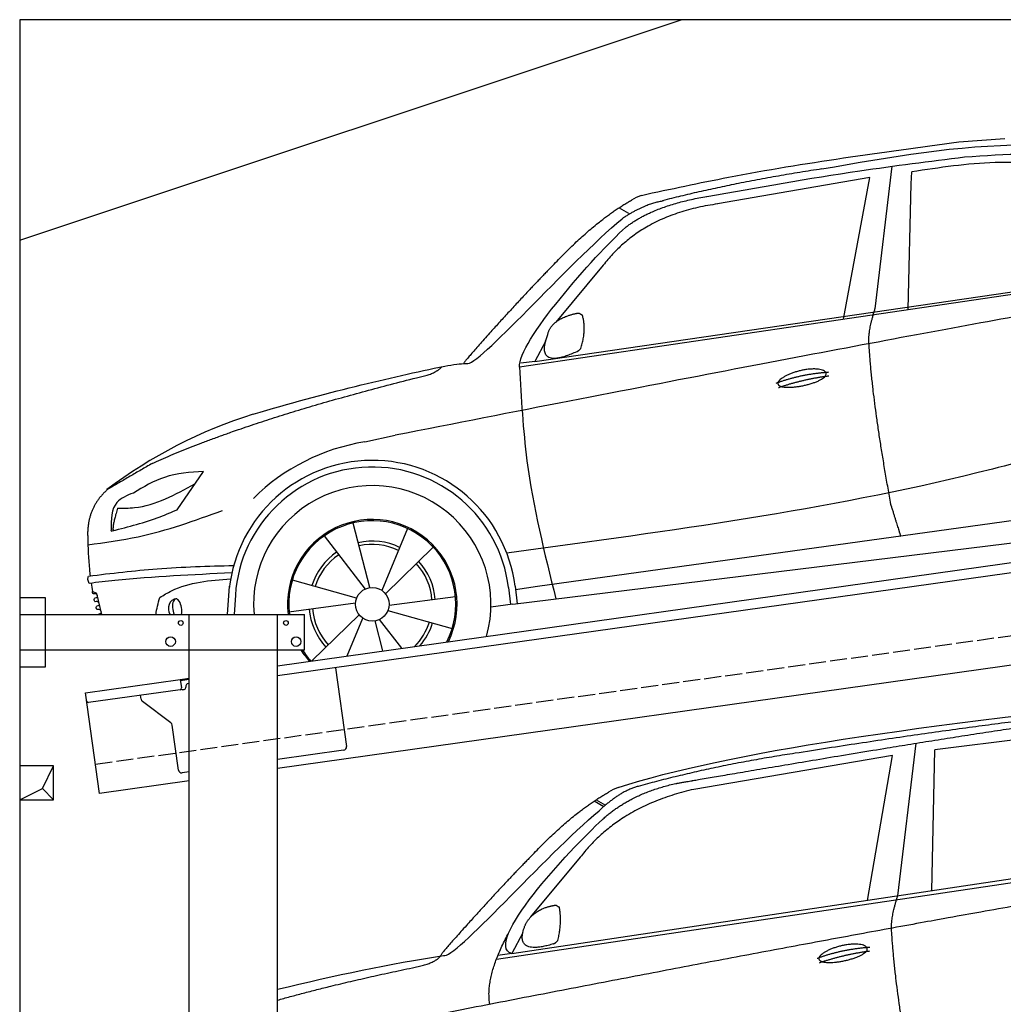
# Model space of a CAD drawing. Extents: x 0 to 5800, y -225 to 4950.
# Tile 2 of 3: x 0 to 2900, y 2047 to 4950. Entities that reach past the tile are written whole.
import ezdxf

# ---------------------------------------------------------------- set-up
doc = ezdxf.new("R2010")
doc.units = 0
doc.header["$LTSCALE"] = 10
doc.header["$MEASUREMENT"] = 0
doc.linetypes.add('GEN3', pattern=[6.25, 5, -1.25])
doc.layers.get('0').update_dxf_attribs({"linetype": 'CONTINUOUS'})
for name, color, linetype in [('3', 6, 'GEN3'), ('BREAKTHROUGH', 1, 'CONTINUOUS'), ('CAR', 1, 'CONTINUOUS'), ('SICHTBARE_KANTEN_DIN_', 7, 'CONTINUOUS')]:
    doc.layers.add(name, color=color, linetype=linetype)
doc.layers.add('AM_0', color=7, linetype='CONTINUOUS', lineweight=30)

# ---------------------------------------------------------------- blocks, each defined once
blk = doc.blocks.new('car_150')
at = {"layer": 'CAR'}
for p, q in [((12096.6, 1708.3), (11989, 1268.4)), ((12852.3, 1684.4), (12150.5, 1682.1)), ((11141, 1657.4), (11166.4, 1638.4)), ((12024, 1680.6), (11430.7, 1652.9)), ((11899, 1265.9), (12024, 1680.6)), ((12090.6, 1271.1), (12150.5, 1682.1)), ((11135.2, 1654.5), (11161.3, 1635)), ((11073.9, 1494.7), (10907.2, 1337.8)), ((10792.4, 1227), (12873.3, 1279.9)), ((10878.7, 1293.9), (10839.1, 1237.2)), ((10839.1, 1237.2), (12874.8, 1292.4)), ((10839.1, 1237.2), (10797.9, 1237.1))]:
    blk.add_line(p, q, dxfattribs=at)
blk.add_arc((11252.1, 1516.2), 174.5, 103.8736, 114.54, dxfattribs=at)
for points, degree in [([(11210.2, 1685.6), (11542.9, 1749.4), (12105.1, 1762), (12930.5, 1747.4)], 3), ([(11740.1, 1722.1), (11497.4, 1715.5), (11268.8, 1681.6)], 2), ([(12704.3, 1733.1), (12355.7, 1743.2), (11740.1, 1722.1)], 2), ([(10930.4, 1515.2), (11065.6, 1627.8), (11179.6, 1674.9)], 2), ([(11268.8, 1681.6), (11213.7, 1673.9), (11145.7, 1624)], 2), ([(11152.7, 1597.4), (11243.5, 1663), (11380.1, 1676.4)], 2), ([(11430.7, 1652.9), (11206.1, 1629.9), (11073.9, 1494.7)], 2), ([(10638.9, 1256.3), (10666.6, 1238), (10970.1, 1510.3), (11145.7, 1624)], 3), ([(10839.1, 1237.2), (10755.1, 1275), (11042.6, 1519.1), (11152.7, 1597.4)], 3), ([(10930.4, 1515.2), (10850.9, 1452.6), (10750.8, 1366.4), (10624.3, 1257.8), (10630.3, 1256.1)], 4), ([(10886.5, 1311.8), (10902.2, 1342.5), (10944.6, 1357.7)], 2), ([(10944.6, 1357.7), (10973.1, 1364.2), (10986, 1363.3)], 2), ([(10978.5, 1259), (10998.5, 1312.5), (10994.7, 1357.3)], 2), ([(10986, 1363.3), (10992.2, 1357.4), (10994.7, 1357.3)], 2), ([(10965.2, 1251), (10843.5, 1229), (10886.5, 1311.8)], 2), ([(10756.8, 1096.7), (10752.3, 1180.2), (10838, 1299.8)], 2), ([(10140.7, 1216.8), (10314.3, 1236.6), (10479.5, 1251.5), (10638.9, 1256.3)], 3), ([(10551.6, 1232.1), (10606.6, 1235.5), (10630, 1255)], 2), ([(10965.2, 1251), (10971.1, 1252.9), (10978.5, 1259)], 2), ([(11959.5, 1175.6), (11961.8, 1206.7), (11989, 1268.4)], 2), ([(10136.8, 1184.9), (10312.9, 1212.3), (10551.6, 1232.1)], 2), ([(12866.3, 1222.8), (11949.2, 1183.9), (10404.4, 1071.4)], 2), ([(11966.3, 684.4), (11947.2, 997.3), (11959.5, 1175.6)], 2), ([(11730.9, 1114.3), (11806, 1132.5), (11889.6, 1128.1)], 2), ([(11736.2, 1100.5), (11810, 1116.4), (11887.9, 1117)], 2)]:
    blk.add_open_spline(points, degree=degree, dxfattribs=at)
for points, degree, knots in [([(11380.1, 1676.4), (11407, 1677.9), (11545.9, 1684.7), (12131.3, 1711.8), (12584.9, 1726.7), (12852.7, 1717.4), (12926.2, 1712.9)], 4, [0.0821318, 0.0821318, 0.0821318, 0.0821318, 0.0821318, 0.258851, 0.508851, 0.6086078, 0.6086078, 0.6086078, 0.6086078, 0.6086078]), ([(11736, 1111.2), (11735, 1119.4), (11755.7, 1136.1), (11838.1, 1157.7), (11931.6, 1126.3), (11845.9, 1093.1), (11761.1, 1092.3), (11737, 1103), (11736, 1111.2)], 5, [0, 0, 0, 0, 0, 0, 0.300106, 0.500106, 0.700106, 1, 1, 1, 1, 1, 1])]:
    blk.add_open_spline(points, degree=degree, knots=knots, dxfattribs=at)
blk = doc.blocks.new('car_150_')
at = {"layer": 'CAR'}
for p, q in [((6993.7, 5277.2), (7129.2, 5288.8)), ((6796.4, 5203.8), (6750.1, 4783)), ((6731.9, 5170.4), (6283.3, 5089.2)), ((6657.9, 4752.4), (6731.9, 5170.4)), ((6853.7, 5152.6), (6855.4, 5188)), ((6848, 4782.8), (6853.7, 5152.6)), ((5993.7, 5075.5), (6021.3, 5060)), ((5748.6, 4619.9), (7887.1, 4949.3)), ((5703.5, 4603.8), (7806, 4931.3)), ((5948.1, 4905.6), (5809.7, 4736.5)), ((5780.5, 4681.2), (5748.6, 4619.9)), ((5748.6, 4619.9), (5707.7, 4614.5)), ((5249.2, 4379.1), (5338.8, 4399.4)), ((4697.5, 4174.8), (4774.2, 4288.5)), ((7646, 4233.7), (5761.2, 3956.2)), ((5689.3, 3904.2), (7721.3, 4169.7)), ((5267.2, 3949.5), (5216.9, 4139.6)), ((5377, 4125.1), (5302.6, 3941.6)), ((5131.5, 4101.3), (5253.2, 3945.1)), ((5313.4, 3931.7), (5452.9, 4070.3)), ((5734.4, 4063.7), (5670.2, 4054.4)), ((4848.5, 3866.9), (4853.3, 3950.1)), ((5228.7, 3918.3), (5038.9, 3969.8)), ((5676.1, 3953), (5682.6, 3903)), ((5695.3, 3956.7), (5702.3, 3904.6)), ((5761.2, 3956.2), (5696.7, 3946.7)), ((4463, 3925.5), (4449.3, 3931.7)), ((4478.1, 3864), (4463, 3925.5)), ((4871, 3924.2), (4867.7, 3867.1)), ((5520.5, 3924.4), (5324.3, 3897.1)), ((5029.4, 3876.7), (5225.5, 3904)), ((5689.3, 3904.2), (5624.9, 3894.7)), ((5693.6, 3903), (5693.4, 3904.4)), ((5236.4, 3869.4), (5098.3, 3732.1)), ((5321.2, 3882.8), (5511, 3831.3)), ((5201.8, 3747.5), (5247.2, 3859.5)), ((5282.7, 3851.6), (5306.1, 3763)), ((5362.6, 3771.4), (5296.6, 3856))]:
    blk.add_line(p, q, dxfattribs=at)
blk.add_circle((5274.9, 3900.5), 49.6, dxfattribs=at)
for centre, radius, start, end in [((6122, 4949.8), 174.5, 111.2882, 121.9546), ((5356.2, 3104.6), 1422.1, 107.8766, 127.519), ((5347.7, 3787.7), 599.5, 99.4563, 135.2463), ((5274.9, 3900.5), 424.2, 7.6054, 174.1435), ((5274.9, 3900.5), 404.6, 7.4461, 176.652), ((5274.9, 3900.5), 350, 344.7595, 185.4081), ((5274.9, 3900.5), 250, 334.2204, 187.3999), ((5274.9, 3900.5), 246.4, 333.6424, 187.5031), ((5274.9, 3900.5), 186.2, 64.7762, 103.2667), ((5274.9, 3900.5), 176.5, 64.6018, 103.1816), ((5274.9, 3900.5), 186.2, 124.7762, 163.2667), ((5274.9, 3900.5), 176.5, 124.6018, 163.1816), ((5274.9, 3900.5), 176.5, 4.6018, 43.1816), ((5274.9, 3900.5), 186.2, 4.7762, 43.2667), ((5274.9, 3900.5), 186.2, 184.7762, 223.2667), ((5274.9, 3900.5), 176.5, 184.6018, 223.1816), ((5274.9, 3900.5), 176.5, 315.6124, 343.1816), ((5274.9, 3900.5), 186.2, 319.3932, 343.2667), ((5274.9, 3900.5), 250, 213.2019, 222.6786), ((5274.9, 3900.5), 246.4, 213.7482, 223.2566), ((5274.9, 3900.5), 350, 217.4387, 217.626)]:
    blk.add_arc(centre, radius, start, end, dxfattribs=at)
for centre, major_axis, ratio, start_param, end_param in [((4699.7, 3882.5), (4.4, -29.4), 0.870747, 3.078863, 5.190641), ((4699.8, 3882.5), (-4.4, 29.6), 0.439627, 4.05108, 8.39242), ((4699.7, 3882.6), (4.4, -29.5), 0.784824, 3.019947, 3.143719)]:
    blk.add_ellipse(centre, major_axis=major_axis, ratio=ratio, start_param=start_param, end_param=end_param, dxfattribs=at)
for points in [[(6058.7, 5112.4), (6315.6, 5167.8), (6993.6, 5277.2)], [(6590.3, 5194.3), (7191.5, 5270.3), (7389.2, 5264.7)], [(6252.1, 5110.1), (6701.9, 5189.7), (7011, 5233.1)], [(7010.2, 5233), (7365.4, 5231.9), (7863.2, 4999)], [(7280.4, 5213.4), (7100.8, 5216.9), (6855.4, 5188)], [(5483, 4604.3), (5518.2, 4610.1), (5547.5, 4613)], [(5703.5, 4603.8), (5727.7, 4327.2), (5815.9, 3920.7)], [(7654.8, 4478.5), (7099.9, 4313.4), (5734.4, 4063.7)], [(4774.2, 4288.5), (4659.3, 4269.8), (4567.9, 4222.9)], [(4521.8, 4177.7), (4571.6, 4179.9), (4749.3, 4251.6)], [(4567.9, 4222.9), (4519.6, 4194.8), (4502.9, 4113.4)], [(4435.2, 4069.4), (4583.3, 4094.2), (4831, 4173.4)], [(4506.8, 4110.9), (4647.6, 4153.7), (4697.5, 4174.8)], [(4502.9, 4113.4), (4503.1, 4110.8), (4506.8, 4110.9)], [(4437.7, 3977.1), (4639.7, 4000.1), (4865.6, 4011.8)], [(4860.2, 3989.6), (4515.7, 3964.4), (4439.9, 3955.5)], [(4439.9, 3955.5), (4435.9, 3967.1), (4437.7, 3977.1)], [(4648.5, 3915.5), (4682.8, 3935.6), (4856.8, 3972.2)], [(4452, 3925), (4450.8, 3925.8), (4449.5, 3930), (4449.3, 3931.7)], [(4455.1, 3908.2), (4458.1, 3913), (4464.2, 3915.7), (4462.2, 3923.2), (4452, 3925)], [(4457.8, 3901.6), (4456.6, 3902.4), (4455.3, 3906.6), (4455.1, 3908.2)], [(4461, 3884.9), (4463.9, 3889.5), (4470, 3892.3), (4467.9, 3899.7), (4457.8, 3901.6)], [(4463.7, 3878.2), (4462.5, 3879), (4461.2, 3883.2), (4461, 3884.9)]]:
    blk.add_spline(points, degree=3, dxfattribs=at)
for points, degree in [([(6590.3, 5194.3), (6342.2, 5155.3), (6121.6, 5097.1)], 2), ([(6013, 5017.6), (6096.2, 5083.6), (6251.3, 5110.3)], 2), ([(5803.2, 4907.4), (5922.7, 5036.5), (6029.7, 5097.9)], 2), ([(6284.4, 5088.8), (6061.8, 5056.7), (5948.1, 4905.6)], 2), ([(6123.2, 5096.2), (6065.8, 5086.5), (6002.6, 5043)], 2), ([(5547.5, 4613), (5577.3, 4598.4), (5843.2, 4907.6), (6002.6, 5043)], 3), ([(5703.8, 4603.3), (5695, 4674.1), (5922.8, 4934.4), (6013, 5017.6)], 3), ([(5803.2, 4907.4), (5732.5, 4835), (5644.3, 4736.7), (5532.9, 4612.6), (5539.4, 4612.3)], 4), ([(7979.4, 4899), (7725, 4888.3), (5338.8, 4399.4)], 2), ([(5837.6, 4753), (5865, 4763.1), (5877.9, 4763.9)], 2), ([(5877.9, 4763.9), (5884.9, 4758.8), (5887.3, 4759.1)], 2), ([(6732.8, 4687.3), (6731.1, 4718.4), (6750.1, 4783)], 2), ([(5785.9, 4700), (5794.1, 4735.6), (5837.6, 4753)], 2), ([(5883.9, 4659.5), (5901.1, 4713.7), (5887.3, 4759.1)], 2), ([(5871.8, 4649.8), (5747.2, 4591.7), (5785.9, 4700)], 2), ([(6803, 4201), (6743.7, 4508.9), (6732.8, 4687.3)], 2), ([(5871.8, 4649.8), (5877.4, 4652.5), (5883.9, 4659.5)], 2), ([(4919.6, 4458.1), (5131.9, 4523.6), (5319.2, 4569), (5483, 4604.3)], 3), ([(5399.6, 4569.1), (5453.7, 4579.5), (5474.4, 4601.9)], 2), ([(6460.2, 4561.7), (6532.3, 4589.4), (6615.8, 4595.9)], 2), ([(4622.5, 4310.5), (4903.3, 4440.5), (5399.6, 4569.1)], 2), ([(6467.2, 4548.7), (6538.3, 4574), (6615.5, 4584.7)], 2), ([(4622.5, 4310.5), (4492.9, 4233.7)], 1), ([(4492.9, 4233.7), (4430.6, 4178.8), (4434.3, 4093)], 2), ([(6803, 4201), (6822.6, 4138.3), (6831.4, 4112.8)], 2), ([(4521.8, 4177.7), (4507.9, 4132), (4508.6, 4113.8)], 2), ([(4508.6, 4113.8), (4511.9, 4114.1), (4510.2, 4111.7)], 2), ([(4445.5, 3956.2), (4446.7, 3948), (4448, 3939.9), (4449.3, 3931.7)], 3), ([(4637.5, 3865.3), (4639.1, 3881.6), (4643.8, 3898.6), (4648.5, 3915.5)], 3)]:
    blk.add_open_spline(points, degree=degree, dxfattribs=at)
for points, degree, knots in [([(6465.7, 4559.3), (6463.6, 4567.3), (6482, 4586.6), (6560.8, 4618.6), (6657.6, 4599.5), (6576.9, 4555.6), (6492.9, 4543.8), (6467.7, 4551.3), (6465.7, 4559.3)], 5, [0, 0, 0, 0, 0, 0, 0.300106, 0.500106, 0.700106, 1, 1, 1, 1, 1, 1]), ([(4434.3, 4093), (4435.5, 4060.6), (4436.9, 4022.1), (4441.6, 3983.8), (4442.4, 3977.7)], 3, [0, 0, 0, 0, 97.108013, 115.616313, 115.616313, 115.616313, 115.616313]), ([(4467.9, 3864), (4468.3, 3864.8), (4470.3, 3867.4), (4478.3, 3867.4), (4474, 3879.3), (4467.4, 3878.6), (4463.7, 3878.2)], 3, [2.682731, 2.682731, 2.682731, 2.682731, 5.656821, 12.3267, 20.012637, 30.346325, 30.346325, 30.346325, 30.346325])]:
    blk.add_open_spline(points, degree=degree, knots=knots, dxfattribs=at)

msp = doc.modelspace()

# ---------------------------------------------------------------- linework, layer by layer
for p, q in [((0, 4300), (1950, 4950)), ((760, 3045.2), (3238.8, 3393.6)), ((3246, 3364.3), (760, 3014.9)), ((0, 3246.2), (75, 3246.2)), ((0, 3246.2), (75, 3246.2)), ((75, 3246.2), (75, 3041.2)), ((75, 3246.2), (75, 3041.2)), ((0, 3196.2), (840, 3196.2)), ((500, 1726.2), (500, 3196.2)), ((760, -43.8), (760, 3196.2)), ((840, 3091.2), (840, 3196.2)), ((3464.7, 3122.4), (760, 2742.2)), ((840, 3091.2), (0, 3091.2)), ((75, 3041.2), (0, 3041.2)), ((75, 3041.2), (0, 3041.2)), ((930.7, 3038.9), (963.3, 2807.2)), ((193.8, 2965.6), (473.5, 3004.9)), ((473.5, 3004.9), (500, 3008.6)), ((473.5, 3004.9), (477, 2980.2)), ((500, 3004.6), (474.1, 3001)), ((497.9, 2993.2), (500, 2993.5)), ((235.5, 2668.5), (193.8, 2965.6)), ((472.7, 2974.5), (202.9, 2936.6)), ((480.3, 2974.6), (485.3, 2975.3)), ((489.5, 2980.9), (489.4, 2981.9)), ((358, 2946.4), (356.4, 2958.2)), ((445.7, 2876.7), (361.9, 2939.8)), ((468.2, 2737.6), (449.5, 2870.1)), ((954.8, 2795.9), (760, 2768.5)), ((500, 2731.9), (479.5, 2729.1)), ((500, 2705.7), (235.5, 2668.5))]:
    msp.add_line(p, q)
for centre, radius in [((475, 3171.2), 7), ((785, 3171.2), 7), ((445, 3116.2), 14), ((815, 3116.2), 14)]:
    msp.add_circle(centre, radius)
for centre, radius, start, end in [((499.3, 2983.3), 10, 98, 188), ((472, 2979.5), 5, 278, 8), ((479.6, 2979.5), 5, 221.2367, 278), ((484.6, 2980.2), 5, 278, 8), ((202.2, 2941.5), 5, 188, 278), ((367.9, 2947.8), 10, 188, 233), ((439.6, 2868.7), 10, 8, 53), ((953.4, 2805.8), 10, 278, 8), ((478.1, 2739), 10, 188, 278)]:
    msp.add_arc(centre, radius, start, end)
at = {"layer": '3'}
msp.add_line((223.4, 2754.7), (5230.8, 3458.4), dxfattribs=at)
at = {"layer": 'BREAKTHROUGH'}
for p, q in [((67.4, 2683), (100, 2750)), ((67.4, 2683), (100, 2750)), ((0, 2650), (67.4, 2683)), ((0, 2650), (67.4, 2683)), ((67.2, 2682.8), (100, 2650)), ((67.2, 2682.8), (100, 2650))]:
    msp.add_line(p, q, dxfattribs=at)
msp.add_lwpolyline([(100, 2750), (0, 2750), (0, 2650), (100, 2650)], close=True, dxfattribs=at)
msp.add_lwpolyline([(100, 2750), (0, 2750), (0, 2650), (100, 2650)], close=True, dxfattribs=at)
at = {"layer": 'SICHTBARE_KANTEN_DIN_'}
for p, q in [((5300, 4950), (0, 4950)), ((0, 4950), (0, -50))]:
    msp.add_line(p, q, dxfattribs=at)

# ---------------------------------------------------------------- block references
at = {"layer": 'AM_0', "rotation": 359.5505213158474}
msp.add_blockref('car_150_', (-4265.8, -632.6), dxfattribs=at)
at = {"layer": 'CAR', "color": 2, "rotation": 6.973897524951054}
msp.add_blockref('car_150', (-9157.9, -347.9), dxfattribs=at)

doc.saveas('drawing.dxf')
